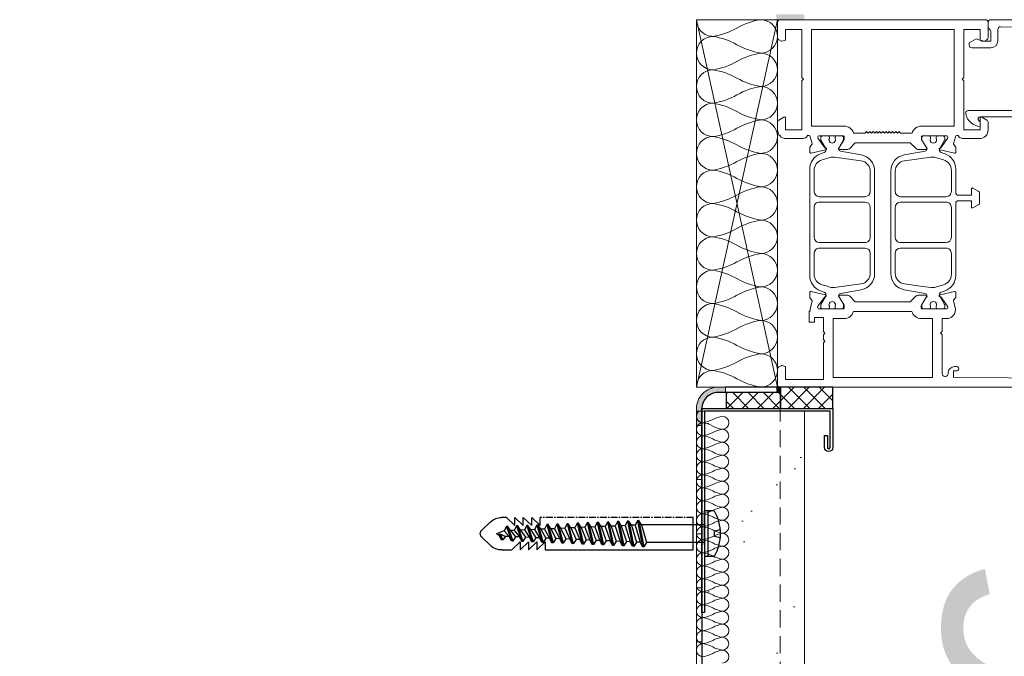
# Model space of a CAD drawing. Header units: millimetres. Extents: x 3652085 to 3778338, y -303702 to -273644.
# Tile 204 of 256: x 3691749 to 3691931, y -284944 to -284826. Entities that reach past the tile are written whole.
import ezdxf

# ---------------------------------------------------------------- set-up
doc = ezdxf.new("R2010")
doc.units = ezdxf.units.MM
doc.header["$PDMODE"] = 34
for name, pattern in [('CENTER', [2, 1.25, -0.25, 0.25, -0.25]), ('DASHED', [0.75, 0.5, -0.25]), ('HIDDEN2', [4.7625, 3.175, -1.5875])]:
    doc.linetypes.add(name, pattern=pattern)
for name, color, linetype in [('!!!! BALCONY', 7, 'Continuous'), ('1', 7, 'Continuous'), ('ATTACHMT', 7, 'Continuous'), ('FIXINGS', 7, 'Continuous')]:
    doc.layers.add(name, color=color, linetype=linetype)
for name, color, linetype, lineweight in [('021 Various', 7, 'Continuous', 5), ('A-Detl-Thin', 150, 'Continuous', 18), ('DIM-03    (HAUSART)', 111, 'Continuous', 5), ('G-Detl-Thin', 151, 'Continuous', 25)]:
    doc.layers.add(name, color=color, linetype=linetype, lineweight=lineweight)
doc.styles.add('1-20 Eng HA', font='arial.ttf', dxfattribs={"height": 40})
doc.dimstyles.new('1-20 Eng HA', dxfattribs={"dimtxt": 40, "dimasz": 16, "dimexe": 16, "dimexo": 5, "dimgap": 5, "dimtad": 1, "dimdec": 0, "dimlfac": -1, "dimzin": 0, "dimdsep": 46, "dimtxsty": '1-20 Eng HA', "dimblk": 'OBLIQUE', "dimcen": 0.09, "dimdle": 16, "dimclrd": 256, "dimclre": 256, "dimclrt": 256, "dimadec": 0, "dimazin": 0, "dimtfac": 1, "dimtdec": 0, "dimtofl": 0, "dimtmove": 0, "dimatfit": 3, "dimldrblk": 'OBLIQUE', "dimfxl": 1, "dimtolj": 1, "dimtzin": 0, "dimlwe": 0, "dimarcsym": 0})

# ---------------------------------------------------------------- blocks, each defined once
blk = doc.blocks.new('F_042')
at = {"lineweight": 0}
for points in [[(1518.85, -31.17), (1545.15, -31.17, -0.49432), (1545.65, -31.8, -0.326592), (1543, -34.15), (1543, -33.41, -0.242223), (1543.21, -33, 0.739503), (1543, -32.37), (1518.71, -32.37, 0.4137)], [(1517, -14.37), (1541, -14.37, -0.414227), (1541.5, -14.87), (1541.5, -15.66, -0.19885), (1541.36, -16.02), (1541.15, -16.22, 0.19885), (1541, -16.58), (1541, -18.37), (1542.7, -18.37), (1542.7, -18.28), (1543.7, -17.92), (1545, -18.67), (1545, -19.07, -0.414214), (1544.5, -19.57), (1541, -19.57, -0.414161), (1539.7, -18.27), (1539.7, -16.18, 0.416523), (1539.2, -15.68), (1519.47, -15.83, 0.410062)], [(1527.5, -80.72), (1547.9, -80.57), (1547.9, -79.37), (1547.3, -79.37, -1.00125), (1547.3, -78.57), (1547.7, -78.57, -0.414214), (1548.9, -79.77), (1548.9, -79.87, 0.414214), (1549.4, -80.37), (1549.5, -80.37, 0.414214), (1550, -79.87), (1550, -72.67), (1550.3, -72.37), (1550, -72.07), (1550, -69.67), (1549.15, -69.67, -0.414214), (1547.55, -68.07), (1547.55, -67.87), (1547.91, -66.45, 0.248868), (1547.88, -66.27), (1547.52, -65.83, -0.171386), (1547.48, -65.7), (1547.48, -64.87, -0.479656), (1547.72, -64.68), (1550.39, -65.27, -1.18732), (1550.27, -65.64), (1549, -67.4, 0.522696), (1549.15, -67.87), (1553.67, -67.87, 0.414214), (1553.87, -67.67), (1553.87, -67.32, 0.131688), (1553.84, -67.22), (1553, -65.77, -1), (1553, -65.37), (1554.5, -65.37, -0.198912), (1554.86, -65.51), (1555.91, -66.57), (1566.1, -66.57), (1567.19, -65.48, -0.17265), (1567.5, -65.37), (1569, -65.37, -1), (1569, -65.77), (1568.16, -67.22, 0.131688), (1568.14, -67.32), (1568.14, -67.67, 0.414214), (1568.34, -67.87), (1572.85, -67.87, 0.522696), (1573, -67.4), (1571.74, -65.64, -1.18732), (1571.62, -65.27), (1574.28, -64.68, -0.479656), (1574.53, -64.87), (1574.53, -65.7, -0.171386), (1574.48, -65.83), (1574.13, -66.27, 0.248868), (1574.09, -66.45), (1574.45, -67.87), (1574.45, -68.27, -0.414214), (1574.65, -68.47), (1574.65, -70.37), (1573.65, -70.37), (1573.65, -69.47), (1572, -69.47), (1572, -72.07), (1571.7, -72.37), (1572, -72.67), (1572, -73.57), (1571.7, -73.87), (1572, -74.17), (1572, -80.97), (1579, -80.97), (1579, -78.55), (1579.67, -78.38, -0.198674), (1579.83, -78.4), (1580.25, -78.64, -0.267999), (1580.5, -79.08), (1580.5, -81.87, -0.414214), (1580, -82.37), (1580, -82.37), (1517, -82.37, -0.414214)]]:
    blk.add_lwpolyline(points, format="xyb", dxfattribs=at)
for points in [[(1541.99, -14.37), (1579.99, -14.37, -0.198913), (1580.34, -14.51, -0.198913), (1580.49, -14.87), (1580.49, -17.65, -0.267858), (1580.24, -18.08), (1579.81, -18.33, -0.198991), (1579.66, -18.35), (1578.99, -18.17), (1578.99, -16.17), (1575.99, -16.17), (1575.99, -25.07), (1575.69, -25.37), (1575.99, -25.67), (1575.99, -34.77), (1578.99, -34.77), (1578.99, -32.57, -0.57735), (1579.29, -32.4), (1580.24, -32.94, -0.267946), (1580.49, -33.38), (1580.49, -34.76, -0.413824), (1578.89, -36.36), (1575.99, -36.37, -0.146116), (1575.12, -36.11, -0.186234), (1575.03, -35.99, 0.879905), (1574.44, -36.07), (1574.08, -37.28, 0.248868), (1574.12, -37.47), (1574.47, -37.91, -0.171386), (1574.52, -38.03), (1574.52, -38.86, -0.479656), (1574.27, -39.06), (1571.61, -38.47, -1.18732), (1571.73, -38.09), (1572.99, -36.34, 0.522696), (1572.84, -35.87), (1568.33, -35.87, 0.414214), (1568.13, -36.07), (1568.13, -36.41, 0.131688), (1568.15, -36.51), (1568.99, -37.97, -1), (1568.99, -38.37), (1567.49, -38.37, -0.17265), (1567.18, -38.26), (1566.09, -37.17), (1555.9, -37.17), (1554.84, -38.22, -0.198986), (1554.49, -38.37), (1552.99, -38.37, -1), (1552.99, -37.97), (1553.83, -36.51, 0.131688), (1553.86, -36.41), (1553.86, -36.07, 0.414214), (1553.66, -35.87), (1549.14, -35.87, 0.541749), (1549, -36.35), (1550.25, -38.09, -1.18732), (1550.37, -38.47), (1547.71, -39.06, -0.479656), (1547.47, -38.86), (1547.47, -38.03, -0.171386), (1547.51, -37.91), (1547.86, -37.47, 0.248868), (1547.9, -37.28), (1547.54, -36.07, 0.879905), (1546.95, -35.99, -0.186234), (1546.87, -36.11, -0.146116), (1545.99, -36.37), (1543.09, -36.37, -0.414214), (1541.49, -34.77), (1541.49, -33.38, -0.267946), (1541.74, -32.94), (1542.69, -32.4, -0.57735), (1542.99, -32.57), (1542.99, -34.77), (1545.99, -34.77), (1545.99, -25.67), (1546.29, -25.37), (1545.99, -25.07), (1545.99, -16.17), (1542.99, -16.17), (1542.99, -18.17), (1542.32, -18.35, -0.198991), (1542.17, -18.33), (1541.74, -18.08, -0.267858), (1541.49, -17.65), (1541.49, -14.87, -0.414214), (1541.99, -14.37)], [(1560.99, -16.17), (1547.79, -16.17), (1547.79, -34.07), (1553.86, -34.07, -0.332383), (1555.59, -35.37), (1557.69, -35.37), (1557.99, -35.07), (1558.29, -35.37), (1558.59, -35.07), (1558.89, -35.37), (1559.19, -35.07), (1559.49, -35.37), (1559.79, -35.07), (1560.09, -35.37), (1560.39, -35.07), (1560.69, -35.37), (1560.99, -35.07), (1561.29, -35.37), (1561.59, -35.07), (1561.89, -35.37), (1562.19, -35.07), (1562.49, -35.37), (1562.79, -35.07), (1563.09, -35.37), (1563.39, -35.07), (1563.69, -35.37), (1563.99, -35.07), (1564.29, -35.37), (1566.4, -35.37, -0.332386), (1568.13, -34.07), (1574.19, -34.07), (1574.19, -16.17), (1560.99, -16.17)], [(1557.03, -64.34), (1553.17, -65.03, 0.363431), (1552.84, -65.42), (1552.84, -65.47, 0.127337), (1552.87, -65.56), (1553.74, -67.08, -0.131641), (1553.77, -67.18), (1553.77, -67.57, -0.414214), (1553.47, -67.87), (1552.61, -67.87), (1552.34, -67.82, -0.363979), (1552.17, -67.62), (1552.17, -67.41, 1.696128), (1551.12, -67.41), (1551.12, -67.62, -0.363799), (1550.95, -67.82), (1550.69, -67.87), (1549.82, -67.87, -0.414214), (1549.52, -67.57), (1549.52, -67.18, -0.131644), (1549.55, -67.08), (1550.45, -65.53, 0.466299), (1550.18, -64.81), (1549.48, -64.55, -0.153856), (1548.05, -63.45, -0.153856), (1547.5, -61.73), (1547.5, -48.36, 0.414117), (1547, -47.86), (1544.6, -47.86), (1544.6, -49.01, -0.577331), (1544.3, -49.19), (1543.2, -48.55, -0.267965), (1543.1, -48.38), (1543.1, -46.34, -0.267965), (1543.2, -46.17), (1544.3, -45.53, -0.577331), (1544.6, -45.71), (1544.6, -46.86), (1547, -46.86, 0.414345), (1547.5, -46.36), (1547.5, -42.01, -0.315172), (1549.48, -39.19), (1550.18, -38.93, 0.466299), (1550.45, -38.21), (1549.55, -36.65, -0.131644), (1549.52, -36.55), (1549.52, -36.17, -0.414214), (1549.82, -35.87), (1550.69, -35.87), (1550.95, -35.92, -0.363799), (1551.12, -36.11), (1551.12, -36.33, 1.696128), (1552.17, -36.33), (1552.17, -36.11, -0.363979), (1552.34, -35.92), (1552.61, -35.87), (1553.47, -35.87, -0.414214), (1553.77, -36.17), (1553.77, -36.55, -0.131641), (1553.74, -36.65), (1552.87, -38.17, 0.127337), (1552.84, -38.27), (1552.84, -38.31, 0.363431), (1553.17, -38.71), (1557.03, -39.4, -0.363431), (1559.5, -42.35), (1559.5, -61.39, -0.363431), (1557.03, -64.34)], [(1574.51, -61.73, -0.153856), (1573.97, -63.45, -0.153856), (1572.53, -64.55), (1571.83, -64.81, 0.466299), (1571.57, -65.53), (1572.46, -67.08, -0.131644), (1572.49, -67.18), (1572.49, -67.57, -0.414214), (1572.19, -67.87), (1571.33, -67.87), (1571.06, -67.82, -0.363799), (1570.89, -67.62), (1570.89, -67.41, 1.696128), (1569.84, -67.41), (1569.84, -67.62, -0.363979), (1569.68, -67.82), (1569.41, -67.87), (1568.54, -67.87, -0.414214), (1568.24, -67.57), (1568.24, -67.18, -0.131641), (1568.27, -67.08), (1569.14, -65.56, 0.127337), (1569.17, -65.47), (1569.17, -65.42, 0.363431), (1568.84, -65.03), (1564.98, -64.34, -0.363431), (1562.51, -61.39), (1562.51, -42.35, -0.363431), (1564.98, -39.4), (1568.84, -38.71, 0.363431), (1569.17, -38.31), (1569.17, -38.27, 0.127337), (1569.14, -38.17), (1568.27, -36.65, -0.131641), (1568.24, -36.55), (1568.24, -36.17, -0.414214), (1568.54, -35.87), (1569.41, -35.87), (1569.68, -35.92, -0.363979), (1569.84, -36.11), (1569.84, -36.33, 1.696128), (1570.89, -36.33), (1570.89, -36.11, -0.363799), (1571.06, -35.92), (1571.33, -35.87), (1572.19, -35.87, -0.414214), (1572.49, -36.17), (1572.49, -36.55, -0.131644), (1572.46, -36.65), (1571.57, -38.21, 0.466299), (1571.83, -38.93), (1572.53, -39.19, -0.315172), (1574.51, -42.01), (1574.51, -61.73)], [(1558.7, -44.29), (1558.7, -42.46, 0.375764), (1556.97, -40.47), (1552.08, -39.82, 0.107262), (1551.23, -39.89), (1549.77, -40.33, 0.338057), (1548.3, -42.26), (1548.3, -46.12, 0.414362), (1549.3, -47.12), (1557.7, -47.12, 0.414082), (1558.7, -46.12), (1558.7, -44.29)], [(1563.31, -44.29), (1563.31, -46.12, 0.414082), (1564.31, -47.12), (1572.71, -47.12, 0.414362), (1573.71, -46.12), (1573.71, -42.26, 0.338057), (1572.24, -40.33), (1570.78, -39.89, 0.107262), (1569.94, -39.82), (1565.04, -40.47, 0.375764), (1563.31, -42.46), (1563.31, -44.29)], [(1548.3, -51.87), (1548.3, -54.62, 0.414065), (1549.3, -55.62), (1557.7, -55.62, 0.414345), (1558.7, -54.61), (1558.7, -49.11, 0.414082), (1557.7, -48.12), (1549.3, -48.12, 0.41423), (1548.3, -49.12), (1548.3, -51.87)], [(1573.71, -51.87), (1573.72, -49.12, 0.41423), (1572.72, -48.12), (1564.31, -48.12, 0.414082), (1563.31, -49.11), (1563.31, -54.61, 0.414345), (1564.31, -55.62), (1572.71, -55.62, 0.414065), (1573.71, -54.62), (1573.71, -51.87)], [(1554.52, -63.59), (1556.97, -63.26, 0.375764), (1558.7, -61.28), (1558.7, -57.61, 0.414082), (1557.7, -56.62), (1549.3, -56.62, 0.414362), (1548.3, -57.62), (1548.3, -61.48, 0.338057), (1549.77, -63.41), (1551.23, -63.85, 0.107262), (1552.08, -63.92), (1554.52, -63.59)], [(1571.51, -63.63), (1572.24, -63.41, 0.338057), (1573.71, -61.48), (1573.71, -57.62, 0.414362), (1572.71, -56.62), (1564.31, -56.62, 0.414082), (1563.31, -57.61), (1563.31, -61.28, 0.375764), (1565.04, -63.26), (1569.94, -63.92, 0.107262), (1570.78, -63.85), (1571.51, -63.63)], [(1561, -80.57), (1570.2, -80.57), (1570.2, -69.67), (1568.14, -69.67, -0.333976), (1566.41, -68.37), (1555.6, -68.37, -0.333976), (1553.87, -69.67), (1551.8, -69.67), (1551.8, -80.57), (1561, -80.57)]]:
    blk.add_lwpolyline(points, format="xyb", close=True, dxfattribs=at)
blk = doc.blocks.new('_Oblique')
at = {"color": 0, "linetype": 'ByBlock', "lineweight": -2}
blk.add_line((-0.5, -0.5), (0.5, 0.5), dxfattribs=at)
blk = doc.blocks.new('*D478')
at = {"layer": 'Defpoints', "color": 0, "lineweight": 0, "transparency": 16777216}
for p in [(3691889.91, -284891.91), (3692569.93, -284893.71), (3692569.93, -285093.71)]:
    blk.add_point(p, dxfattribs=at)
at = {"layer": 'DIM-03    (HAUSART)', "linetype": 'HIDDEN2', "lineweight": 0, "transparency": 16777216}
for p, q in [((3691889.91, -284896.91), (3691889.91, -285109.71)), ((3692569.93, -284898.71), (3692569.93, -285109.71))]:
    blk.add_line(p, q, dxfattribs=at)
at = {"layer": 'DIM-03    (HAUSART)', "lineweight": -2, "transparency": 16777216}
blk.add_line((3691873.91, -285093.71), (3692585.93, -285093.71), dxfattribs=at)
at = {"layer": 'DIM-03    (HAUSART)', "lineweight": -2, "transparency": 16777216, "xscale": 16, "yscale": 16, "zscale": 16, "rotation": 180}
blk.add_blockref('_Oblique', (3691889.91, -285093.71), dxfattribs=at)
at = {"layer": 'DIM-03    (HAUSART)', "lineweight": -2, "transparency": 16777216, "xscale": 16, "yscale": 16, "zscale": 16}
blk.add_blockref('_Oblique', (3692569.93, -285093.71), dxfattribs=at)
at = {"layer": 'DIM-03    (HAUSART)', "lineweight": 0, "transparency": 16777216, "insert": (3692229.92, -285068.29), "char_height": 40, "attachment_point": 5, "style": '1-20 Eng HA'}
blk.add_mtext('\\A1;680', dxfattribs=at)
blk = doc.blocks.new('*D480')
at = {"layer": 'Defpoints', "color": 0, "lineweight": 0, "transparency": 16777216}
for p in [(3693504.42, -284891.81), (3691874.42, -284893.71), (3693504.42, -285152.93)]:
    blk.add_point(p, dxfattribs=at)
at = {"layer": 'DIM-03    (HAUSART)', "linetype": 'HIDDEN2', "lineweight": 0, "transparency": 16777216}
for p, q in [((3693504.42, -284896.81), (3693504.42, -285168.93)), ((3691874.42, -284898.71), (3691874.42, -285168.93))]:
    blk.add_line(p, q, dxfattribs=at)
at = {"layer": 'DIM-03    (HAUSART)', "lineweight": -2, "transparency": 16777216}
blk.add_line((3691858.42, -285152.93), (3693520.42, -285152.93), dxfattribs=at)
at = {"layer": 'DIM-03    (HAUSART)', "lineweight": -2, "transparency": 16777216, "xscale": 16, "yscale": 16, "zscale": 16, "rotation": 180}
blk.add_blockref('_Oblique', (3691874.42, -285152.93), dxfattribs=at)
at = {"layer": 'DIM-03    (HAUSART)', "lineweight": -2, "transparency": 16777216, "xscale": 16, "yscale": 16, "zscale": 16}
blk.add_blockref('_Oblique', (3693504.42, -285152.93), dxfattribs=at)
at = {"layer": 'DIM-03    (HAUSART)', "lineweight": 0, "transparency": 16777216, "insert": (3692689.42, -285127.49), "char_height": 40, "attachment_point": 5, "style": '1-20 Eng HA'}
blk.add_mtext('\\A1;1630', dxfattribs=at)
blk = doc.blocks.new('Dubel_1')
at = {"layer": 'FIXINGS', "color": 7}
for p, q in [((1.14, 4.24), (2.9, 4.24)), ((2.23, -4.24), (2.23, 4.24)), ((2.9, 2.04), (2.9, 4.24)), ((2.9, -2.04), (2.9, 2.04)), ((5, -3), (5, 3)), ((15.07, 2.42), (14.13, -2.42)), ((15.3, 2.41), (14.36, -2.41)), ((14.57, 1.63), (15.07, 2.42)), ((15.07, 2.42), (15.3, 2.41)), ((15.3, 2.41), (15.73, 1.58)), ((16.93, 2.34), (16, -2.34)), ((17.16, 2.33), (16.23, -2.33)), ((16.43, 1.55), (16.93, 2.34)), ((16.93, 2.34), (17.16, 2.33)), ((17.16, 2.33), (17.59, 1.5)), ((18.79, 2.26), (17.86, -2.26)), ((19.03, 2.25), (18.09, -2.25)), ((18.3, 1.47), (18.79, 2.26)), ((18.79, 2.26), (19.03, 2.25)), ((19.03, 2.25), (19.46, 1.42)), ((20.66, 2.17), (19.73, -2.17)), ((20.89, 2.16), (19.96, -2.16)), ((20.16, 1.39), (20.66, 2.17)), ((20.66, 2.17), (20.89, 2.16)), ((20.89, 2.16), (21.32, 1.34)), ((22.52, 2.09), (21.59, -2.09)), ((22.76, 2.08), (21.82, -2.08)), ((22.03, 1.31), (22.52, 2.09)), ((22.52, 2.09), (22.76, 2.08)), ((22.76, 2.08), (23.19, 1.26)), ((24.39, 2.01), (23.46, -2.01)), ((24.62, 2), (23.69, -2)), ((23.89, 1.23), (24.39, 2.01)), ((24.39, 2.01), (24.62, 2)), ((24.62, 2), (25.05, 1.18)), ((26.25, 1.93), (25.32, -1.93)), ((26.49, 1.92), (25.55, -1.92)), ((25.76, 1.15), (26.25, 1.93)), ((26.25, 1.93), (26.49, 1.92)), ((26.49, 1.92), (26.92, 1.1)), ((28.12, 1.85), (27.19, -1.85)), ((28.35, 1.84), (27.42, -1.84)), ((27.62, 1.06), (28.12, 1.85)), ((28.12, 1.85), (28.35, 1.84)), ((28.35, 1.84), (28.78, 1.01)), ((34.89, 3), (33.34, 1.51)), ((33.34, 1.51), (33.34, 3)), ((36.45, 3), (34.89, 1.51)), ((34.89, 1.51), (34.89, 3)), ((38, 3), (36.45, 1.51)), ((36.45, 1.51), (36.45, 3)), ((39.55, 3), (38, 1.51)), ((38, 1.51), (38, 3)), ((42.5, 2.2), (44.09, 0.73)), ((1.07, 0.5), (0.03, 0.75)), ((1.07, -0.5), (1.07, 0.5)), ((2.9, 1.63), (14.57, 1.63)), ((14.57, 1.63), (13.63, -1.63)), ((15.73, 1.58), (14.79, -1.58)), ((16.43, 1.55), (15.5, -1.55)), ((15.73, 1.58), (16.43, 1.55)), ((17.59, 1.5), (16.66, -1.5)), ((18.3, 1.47), (17.36, -1.47)), ((17.59, 1.5), (18.3, 1.47)), ((19.46, 1.42), (18.52, -1.42)), ((20.16, 1.39), (19.23, -1.39)), ((19.46, 1.42), (20.16, 1.39)), ((21.32, 1.34), (20.39, -1.34)), ((22.03, 1.31), (21.09, -1.31)), ((21.32, 1.34), (22.03, 1.31)), ((23.19, 1.26), (22.25, -1.26)), ((23.89, 1.23), (22.96, -1.23)), ((23.19, 1.26), (23.89, 1.23)), ((25.05, 1.18), (24.12, -1.18)), ((25.76, 1.15), (24.82, -1.15)), ((25.05, 1.18), (25.76, 1.15)), ((26.92, 1.1), (25.98, -1.1)), ((27.62, 1.06), (26.69, -1.06)), ((26.92, 1.1), (27.62, 1.06)), ((28.78, 1.01), (27.85, -1.01)), ((29.48, 0.98), (28.55, -0.98)), ((28.78, 1.01), (29.48, 0.98)), ((29.98, 1.77), (29.05, -1.77)), ((30.22, 1.76), (29.28, -1.76)), ((29.48, 0.98), (29.98, 1.77)), ((30.65, 0.93), (29.71, -0.93)), ((29.98, 1.77), (30.22, 1.76)), ((30.22, 1.76), (30.65, 0.93)), ((31.35, 0.9), (30.42, -0.9)), ((30.65, 0.93), (31.35, 0.9)), ((31.85, 1.69), (30.92, -1.69)), ((32.08, 1.68), (31.15, -1.68)), ((31.35, 0.9), (31.85, 1.69)), ((32.51, 0.85), (31.58, -0.85)), ((31.85, 1.69), (32.08, 1.68)), ((32.08, 1.68), (32.51, 0.85)), ((33.21, 0.82), (32.28, -0.82)), ((32.51, 0.85), (33.21, 0.82)), ((33.71, 1.6), (32.78, -1.6)), ((33.95, 1.59), (33.01, -1.59)), ((33.21, 0.82), (33.71, 1.6)), ((34.38, 0.77), (33.44, -0.77)), ((33.71, 1.6), (33.95, 1.59)), ((33.95, 1.59), (34.38, 0.77)), ((35.08, 0.74), (34.15, -0.74)), ((34.38, 0.77), (35.08, 0.74)), ((35.58, 1.52), (34.65, -1.52)), ((35.81, 1.51), (34.88, -1.51)), ((35.08, 0.74), (35.58, 1.52)), ((36.24, 0.69), (35.31, -0.69)), ((35.58, 1.52), (35.81, 1.51)), ((35.81, 1.51), (36.24, 0.69)), ((36.94, 0.66), (36.01, -0.66)), ((36.24, 0.69), (36.94, 0.66)), ((37.44, 1.44), (36.51, -1.44)), ((37.68, 1.43), (36.74, -1.43)), ((36.94, 0.66), (37.44, 1.44)), ((38.11, 0.61), (37.17, -0.61)), ((37.44, 1.44), (37.68, 1.43)), ((37.68, 1.43), (38.11, 0.61)), ((38.81, 0.58), (37.88, -0.58)), ((38.11, 0.61), (38.81, 0.58)), ((39.31, 1.36), (38.38, -1.36)), ((39.54, 1.35), (38.61, -1.35)), ((38.81, 0.58), (39.31, 1.36)), ((39.97, 0.53), (39.04, -0.53)), ((39.31, 1.36), (39.54, 1.35)), ((39.54, 1.35), (39.97, 0.53)), ((40.71, 0), (39.74, -0.49)), ((39.97, 0.53), (41.41, 0)), ((40.71, 0), (40.22, -1.12)), ((40.94, 0), (40.46, -1.11)), ((40.94, 0), (40.9, -0.36)), ((40.9, -0.36), (41.41, 0)), ((0.03, -0.75), (1.07, -0.5)), ((2.9, -1.63), (13.63, -1.63)), ((13.63, -1.63), (14.13, -2.42)), ((14.36, -2.41), (14.79, -1.58)), ((14.79, -1.58), (15.5, -1.55)), ((15.5, -1.55), (16, -2.34)), ((16.23, -2.33), (16.66, -1.5)), ((16.66, -1.5), (17.36, -1.47)), ((17.36, -1.47), (17.86, -2.26)), ((18.09, -2.25), (18.52, -1.42)), ((18.52, -1.42), (19.23, -1.39)), ((19.23, -1.39), (19.73, -2.17)), ((19.96, -2.16), (20.39, -1.34)), ((20.39, -1.34), (21.09, -1.31)), ((21.09, -1.31), (21.59, -2.09)), ((21.82, -2.08), (22.25, -1.26)), ((22.25, -1.26), (22.96, -1.23)), ((22.96, -1.23), (23.46, -2.01)), ((23.69, -2), (24.12, -1.18)), ((24.12, -1.18), (24.82, -1.15)), ((24.82, -1.15), (25.32, -1.93)), ((25.55, -1.92), (25.98, -1.1)), ((25.98, -1.1), (26.69, -1.06)), ((26.69, -1.06), (27.19, -1.85)), ((27.42, -1.84), (27.85, -1.01)), ((27.85, -1.01), (28.55, -0.98)), ((28.55, -0.98), (29.05, -1.77)), ((29.05, -1.77), (29.28, -1.76)), ((29.28, -1.76), (29.71, -0.93)), ((29.71, -0.93), (30.42, -0.9)), ((30.42, -0.9), (30.92, -1.69)), ((30.92, -1.69), (31.15, -1.68)), ((31.15, -1.68), (31.58, -0.85)), ((31.58, -0.85), (32.28, -0.82)), ((32.28, -0.82), (32.78, -1.6)), ((33.94, -3), (32.38, -1.51)), ((32.38, -1.51), (32.38, -3)), ((32.78, -1.6), (33.01, -1.59)), ((33.01, -1.59), (33.44, -0.77)), ((33.44, -0.77), (34.15, -0.74)), ((35.49, -3), (33.94, -1.51)), ((33.94, -1.51), (33.94, -3)), ((34.15, -0.74), (34.65, -1.52)), ((34.65, -1.52), (34.88, -1.51)), ((34.88, -1.51), (35.31, -0.69)), ((35.31, -0.69), (36.01, -0.66)), ((37.04, -3), (35.49, -1.51)), ((35.49, -1.51), (35.49, -3)), ((36.01, -0.66), (36.51, -1.44)), ((36.51, -1.44), (36.74, -1.43)), ((36.74, -1.43), (37.17, -0.61)), ((38.59, -3), (37.04, -1.51)), ((37.04, -1.51), (37.04, -3)), ((37.17, -0.61), (37.88, -0.58)), ((37.88, -0.58), (38.38, -1.36)), ((38.38, -1.36), (38.61, -1.35)), ((38.61, -1.35), (39.04, -0.53)), ((39.04, -0.53), (39.74, -0.49)), ((39.74, -0.49), (40.22, -1.12)), ((40.22, -1.12), (40.46, -1.11)), ((40.46, -1.11), (40.9, -0.36)), ((42.5, -2.2), (44.09, -0.73)), ((2.9, -2.04), (2.9, -4.24)), ((32.38, -3), (5, -3)), ((14.13, -2.42), (14.36, -2.41)), ((16, -2.34), (16.23, -2.33)), ((17.86, -2.26), (18.09, -2.25)), ((19.73, -2.17), (19.96, -2.16)), ((21.59, -2.09), (21.82, -2.08)), ((23.46, -2.01), (23.69, -2)), ((25.32, -1.93), (25.55, -1.92)), ((27.19, -1.85), (27.42, -1.84)), ((40.37, -3), (38.59, -3)), ((1.14, -4.24), (2.9, -4.24))]:
    blk.add_line(p, q, dxfattribs=at)
at = {"layer": 'FIXINGS', "color": 7, "linetype": 'CENTER'}
for p, q in [((5, 3), (33.34, 3)), ((39.55, 3), (40.46, 3))]:
    blk.add_line(p, q, dxfattribs=at)
at = {"layer": 'FIXINGS', "color": 7}
for centre, radius, start, end in [((8.46, 0), 8.46, 149.9384, 210.0616), ((40.46, 0), 3, 47.3071, 89.9854), ((43.41, 0), 1, 312.6929, 47.3071), ((40.46, 0), 3, 268.1701, 314.2616)]:
    blk.add_arc(centre, radius, start, end, dxfattribs=at)
blk = doc.blocks.new('*D470')
at = {"layer": 'Defpoints', "color": 0, "lineweight": 0, "transparency": 16777216}
for p in [(3691935.41, -284897.64), (3691966, -284897.64), (3691899.43, -285043.19)]:
    blk.add_point(p, dxfattribs=at)
at = {"layer": 'DIM-03    (HAUSART)', "lineweight": -2, "transparency": 16777216}
blk.add_line((3691966, -285059.19), (3691966, -284881.64), dxfattribs=at)
at = {"layer": 'DIM-03    (HAUSART)', "linetype": 'HIDDEN2', "lineweight": 0, "transparency": 16777216}
for p, q in [((3691940.41, -284897.64), (3691982, -284897.64)), ((3691904.43, -285043.19), (3691982, -285043.19))]:
    blk.add_line(p, q, dxfattribs=at)
at = {"layer": 'DIM-03    (HAUSART)', "lineweight": -2, "transparency": 16777216, "xscale": 16, "yscale": 16, "zscale": 16}
for p, rotation in [((3691966, -284897.64), 90), ((3691966, -285043.19), 270)]:
    blk.add_blockref('_Oblique', p, dxfattribs=dict(at, rotation=rotation))
at = {"layer": 'DIM-03    (HAUSART)', "lineweight": 0, "transparency": 16777216, "insert": (3691940.57, -284970.42), "char_height": 40, "attachment_point": 5, "rotation": 90, "style": '1-20 Eng HA'}
blk.add_mtext('\\A1;146', dxfattribs=at)

msp = doc.modelspace()

# ---------------------------------------------------------------- hatches: boundary and pattern name
at = {"layer": '!!!! BALCONY', "linetype": 'Continuous', "lineweight": 13}
h = msp.add_hatch(dxfattribs=at)
h.set_pattern_fill('NET', color=252, scale=50, angle=360, style=0)
h.set_pattern_definition([(360, (3889578.23, -421040.01), (8e-14, 158.75), []), (90, (3889578.23, -421040.01), (-158.75, 9e-14), [])])
h.paths.add_polyline_path([(3693297.45, -284893.71), (3692677.9, -284893.71), (3692620.9, -284893.71), (3692042.92, -284893.71), (3692042.92, -284893.71), (3691952.89, -284893.71), (3691899.64, -284893.71), (3691899.64, -284899.19), (3691899.14, -284898.69), (3691899.14, -284907.38), (3691899.4, -284907.64), (3691900.72, -284908.96), (3691900.72, -284912.12), (3691901.51, -284912.12), (3691901.51, -284914.49), (3691900.72, -284915.29), (3691900.72, -284915.68), (3691900.72, -284916.87), (3691899.14, -284916.87), (3691898.35, -284917.66), (3691898.35, -284926.78), (3691897.56, -284928.91), (3691898.35, -284931.28), (3691898.35, -284936.82), (3691899.14, -284937.61), (3691899.14, -284947.88), (3691898.35, -284948.67), (3691898.35, -284951.04), (3691897.56, -284951.83), (3691897.56, -284955.79), (3691898.35, -284956.58), (3691898.35, -284959.74), (3691899.14, -284960.53), (3691899.14, -284969.22), (3691900.72, -284970.8), (3691900.72, -284973.96), (3691901.51, -284973.96), (3691901.51, -284976.34), (3691900.72, -284977.13), (3691900.72, -284978.71), (3691899.14, -284978.71), (3691898.35, -284979.5), (3691898.35, -284986.61), (3691899.14, -284987.4), (3691899.14, -284989.77), (3691899.93, -284990.56), (3691900.72, -284991.35), (3691900.72, -284992.93), (3691899.93, -284993.72), (3691899.14, -284994.51), (3691899.14, -284996.89), (3691898.35, -284997.68), (3691898.35, -285005.58), (3691899.14, -285005.58), (3691899.14, -285015.86), (3691898.35, -285016.65), (3691898.35, -285022.18), (3691897.56, -285022.18), (3691897.56, -285023.76), (3691898.35, -285025.34), (3691899.93, -285028.5), (3691899.93, -285032.45), (3691899.14, -285033.24), (3691899.14, -285034.82), (3691899.4, -285037.2), (3691899.4, -285038.14), (3691899.4, -285043.43), (3691897.34, -285044.46), (3691885.48, -285044.46), (3691884.69, -285043.67), (3691880.74, -285043.67), (3691879.52, -285042.88), (3691860.98, -285042.88), (3691859.4, -285042.09), (3691853.87, -285042.09), (3691853.08, -285041.3), (3691849.12, -285041.3), (3691847.54, -285042.88), (3691839.64, -285042.88), (3691838.85, -285042.09), (3691837.27, -285042.09), (3691832.31, -285042.09), (3691831.52, -285042.88), (3691822.82, -285042.88), (3691821.24, -285044.46), (3691818.08, -285044.46), (3691818.08, -285045.25), (3691815.71, -285045.25), (3691814.92, -285044.46), (3691813.34, -285044.46), (3691813.34, -285042.88), (3691812.55, -285042.09), (3691803.42, -285042.09), (3691801.29, -285041.3), (3691801.29, -285041.3), (3691798.92, -285042.09), (3691793.8, -285042.09), (3691793.01, -285042.88), (3691788.26, -285042.88), (3691786.68, -285044.46), (3691783.52, -285044.46), (3691783.71, -285042.84), (3691779.93, -285043.19), (3691777.99, -285044.46), (3691776.41, -285044.46), (3691776.41, -285043.67), (3691775.62, -285042.88), (3691774.04, -285042.88), (3691748.74, -285042.09), (3691748.74, -285042.88), (3691740.05, -285042.88), (3691739.26, -285042.09), (3691734.52, -285042.09), (3691733.73, -285041.3), (3691728.19, -285041.3), (3691727.4, -285040.51), (3691721.87, -285040.51), (3691721.08, -285041.3), (3691717.13, -285041.3), (3691716.34, -285042.09), (3691713.18, -285042.09), (3691712.39, -285042.88), (3691710.01, -285042.88), (3691710.01, -285043.67), (3691708.43, -285043.67), (3691707.64, -285044.46), (3691706.06, -285044.46), (3691704.1, -285043.53), (3691700.67, -285044.21), (3691696.72, -285044.6), (3691695.79, -285043.67), (3691695, -285043.67), (3691694.21, -285042.88), (3691693.12, -285042.88), (3691678.21, -285042.88), (3691678.21, -285043.67), (3691674.26, -285043.67), (3691673.47, -285044.46), (3691661.62, -285044.46), (3691658.45, -285042.88), (3691658.45, -285042.88), (3691653.13, -285042.88), (3691653.13, -285323.94), (3692042.92, -285323.94), (3692676.05, -285323.94), (3692702.87, -285412.31), (3692726.44, -285235.58), (3692749.79, -285323.94), (3693297.45, -285323.94), (3693796.18, -285323.94), (3693796.18, -285042.88), (3693793.23, -285042.88), (3693792.43, -285042.09), (3693787.31, -285042.09), (3693784.94, -285041.3), (3693784.94, -285041.3), (3693782.81, -285042.09), (3693773.68, -285042.09), (3693772.89, -285042.88), (3693772.89, -285044.46), (3693771.31, -285044.46), (3693770.52, -285045.25), (3693768.15, -285045.25), (3693764.59, -285044.07), (3693763.41, -285042.88), (3693754.71, -285042.88), (3693753.92, -285042.09), (3693748.96, -285042.09), (3693748.96, -285042.09), (3693747.38, -285042.09), (3693746.59, -285042.88), (3693739.48, -285042.88), (3693738.69, -285042.09), (3693737.9, -285042.09), (3693737.11, -285041.3), (3693733.16, -285041.3), (3693732.36, -285042.09), (3693726.83, -285042.09), (3693725.25, -285042.88), (3693719.55, -285042.88), (3693717.97, -285044.46), (3693705.32, -285044.46), (3693704.53, -285043.67), (3693700.58, -285043.67), (3693699.36, -285042.88), (3693684.59, -285042.88), (3693683.01, -285044.46), (3693680.64, -285044.46), (3693678.12, -285044.21), (3693674.69, -285043.53), (3693671.66, -285044.97), (3693670.36, -285043.67), (3693668.78, -285043.67), (3693666.41, -285042.88), (3693665.62, -285042.09), (3693662.46, -285042.09), (3693661.67, -285041.3), (3693657.72, -285041.3), (3693656.92, -285040.51), (3693651.39, -285040.51), (3693650.6, -285041.3), (3693645.07, -285041.3), (3693644.28, -285042.09), (3693639.54, -285042.09), (3693638.75, -285042.88), (3693630.05, -285042.88), (3693604.76, -285042.09), (3693604.76, -285042.88), (3693603.18, -285042.88), (3693602.39, -285043.67), (3693602.39, -285044.46), (3693600.81, -285044.46), (3693598.86, -285043.19), (3693595.09, -285042.84), (3693595.27, -285044.46), (3693592.9, -285044.46), (3693592.11, -285043.67), (3693591.32, -285043.67), (3693590.53, -285042.88), (3693585.79, -285042.88), (3693585, -285042.09), (3693579.87, -285042.09), (3693577.5, -285041.3), (3693577.5, -285041.3), (3693575.37, -285042.09), (3693566.25, -285042.09), (3693565.46, -285042.88), (3693565.46, -285044.46), (3693563.87, -285044.46), (3693563.08, -285045.25), (3693560.71, -285045.25), (3693557.16, -285044.07), (3693555.97, -285042.88), (3693547.28, -285042.88), (3693546.49, -285042.09), (3693541.53, -285042.09), (3693541.53, -285042.09), (3693539.95, -285042.09), (3693539.16, -285042.88), (3693532.04, -285042.88), (3693531.25, -285042.09), (3693530.46, -285042.09), (3693529.67, -285041.3), (3693525.72, -285041.3), (3693524.93, -285042.09), (3693519.4, -285042.09), (3693517.82, -285042.88), (3693498.06, -285042.88), (3693498.06, -285043.67), (3693494.1, -285043.67), (3693493.31, -285044.46), (3693481.46, -285044.46), (3693479.39, -285043.43), (3693479.39, -285038.14), (3693479.39, -285037.2), (3693479.66, -285034.82), (3693479.66, -285033.24), (3693478.87, -285032.45), (3693478.87, -285029.29), (3693479.66, -285028.5), (3693479.66, -285026.92), (3693480.45, -285025.34), (3693481.24, -285023.76), (3693481.24, -285021.39), (3693480.45, -285020.6), (3693480.45, -285016.65), (3693479.66, -285015.86), (3693479.66, -285005.58), (3693480.45, -284997.68), (3693479.66, -284996.89), (3693479.66, -284994.51), (3693478.08, -284992.93), (3693478.08, -284992.93), (3693478.08, -284991.35), (3693478.87, -284990.56), (3693479.66, -284989.77), (3693479.66, -284987.4), (3693480.45, -284986.61), (3693480.45, -284979.5), (3693479.66, -284978.71), (3693478.08, -284978.71), (3693478.08, -284977.13), (3693477.29, -284976.34), (3693477.29, -284973.96), (3693478.47, -284970.41), (3693479.66, -284969.22), (3693479.66, -284960.53), (3693480.45, -284959.74), (3693480.45, -284956.58), (3693481.24, -284955.79), (3693481.24, -284951.83), (3693480.45, -284951.04), (3693480.45, -284948.67), (3693479.66, -284947.88), (3693479.66, -284937.61), (3693480.45, -284936.82), (3693480.45, -284931.28), (3693481.24, -284928.91), (3693480.45, -284926.78), (3693480.45, -284917.66), (3693479.66, -284916.87), (3693478.08, -284916.87), (3693478.08, -284915.29), (3693477.29, -284914.49), (3693477.29, -284912.12), (3693478.47, -284908.57), (3693479.66, -284907.38), (3693479.66, -284898.14), (3693484.39, -284898.14), (3693503.36, -284898.14, 0.611314), (3693499.01, -284895.05), (3693499.01, -284894.71), (3693484.39, -284894.71), (3693425.4, -284893.7), (3693425.4, -284889.41), (3693420.9, -284889.41, 1.953011), (3693419.89, -284891.08, -0.693666), (3693418.9, -284893.71), (3693361.9, -284893.71), (3693297.45, -284893.71)])
at = {"layer": '021 Various'}
h = msp.add_hatch(dxfattribs=at)
h.set_pattern_fill('SITEWORK_SAND', color=256, scale=10, angle=-90, style=0, pattern_type=2)
h.set_pattern_definition([(307.5, (4415759.502, -173902.022), (19.2682377, 0.62993358), [0, -15.2, 0, -17, 0, -16.25]), (277.5, (4415759.502, -173902.022), (28.22146065, -17.6977671), [0, -8.2, 0, -13.7, 0, -5.25]), (237.5, (4415759.502, -173889.722), (0.05659053, -31.1414186), [0, -5, 0, -18, 0, -23.5]), (227.5, (4415759.502, -173889.722), (8.7767556, -30.061266), [0, -2.5, 0, -11.8, 0, -13.5])])
h.paths.add_polyline_path([(3691894.43, -284898.14), (3691884.43, -284898.14), (3691875.93, -284898.14), (3691875.93, -284916.6), (3691877.69, -284916.6, -0.268526), (3691877.69, -284925.07), (3691875.93, -284925.07), (3691875.93, -284935.39), (3691875.43, -284935.39), (3691875.43, -284954.95), (3691875.44, -284954.96), (3691875.44, -284955), (3691875.44, -284955.06), (3691875.44, -284955.1), (3691875.45, -284955.13), (3691875.45, -284955.16), (3691875.45, -284955.19), (3691875.45, -284955.23), (3691875.45, -284955.26), (3691875.45, -284955.29), (3691875.46, -284955.32), (3691875.46, -284955.36), (3691875.46, -284955.39), (3691875.46, -284955.42), (3691875.46, -284955.45), (3691875.47, -284955.48), (3691875.47, -284955.51), (3691875.47, -284955.54), (3691875.47, -284955.57), (3691875.48, -284955.61), (3691875.48, -284955.64), (3691875.48, -284955.67), (3691875.48, -284955.7), (3691875.49, -284955.73), (3691875.49, -284955.75), (3691875.49, -284955.78), (3691875.49, -284955.81), (3691875.5, -284955.84), (3691875.5, -284955.87), (3691875.5, -284955.9), (3691875.51, -284955.93), (3691875.51, -284955.95), (3691875.51, -284955.98), (3691875.52, -284956.01), (3691875.52, -284956.04), (3691875.53, -284956.06), (3691875.53, -284956.09), (3691875.53, -284956.12), (3691875.54, -284956.14), (3691875.54, -284956.17), (3691875.55, -284956.19), (3691875.55, -284956.22), (3691875.56, -284956.24), (3691875.56, -284956.27), (3691875.57, -284956.29), (3691875.57, -284956.32), (3691875.58, -284956.34), (3691875.58, -284956.36), (3691875.59, -284956.39), (3691875.59, -284956.41), (3691875.6, -284956.43), (3691875.6, -284956.46), (3691875.61, -284956.48), (3691875.61, -284956.5), (3691875.62, -284956.52), (3691875.63, -284956.54), (3691875.63, -284956.56), (3691875.64, -284956.58), (3691875.65, -284956.6), (3691875.65, -284956.62), (3691875.66, -284956.64), (3691875.66, -284956.66), (3691875.67, -284956.68), (3691875.68, -284956.7), (3691875.69, -284956.71), (3691875.69, -284956.73), (3691875.7, -284956.75), (3691875.71, -284956.77), (3691875.71, -284956.78), (3691875.72, -284956.8), (3691875.73, -284956.81), (3691875.74, -284956.83), (3691875.75, -284956.85), (3691875.75, -284956.86), (3691875.76, -284956.88), (3691875.77, -284956.89), (3691875.78, -284956.9), (3691875.79, -284956.92), (3691875.79, -284956.93), (3691875.8, -284956.94), (3691875.81, -284956.96), (3691875.82, -284956.97), (3691875.83, -284956.98), (3691875.84, -284957), (3691875.84, -284957.01), (3691875.85, -284957.02), (3691875.86, -284957.03), (3691875.87, -284957.04), (3691875.88, -284957.05), (3691875.89, -284957.06), (3691875.9, -284957.08), (3691875.91, -284957.09), (3691875.92, -284957.1), (3691875.93, -284957.11), (3691875.94, -284957.12), (3691875.95, -284957.13), (3691875.97, -284957.14), (3691875.98, -284957.16), (3691876, -284957.17), (3691876.01, -284957.19), (3691876.03, -284957.2), (3691876.05, -284957.22), (3691876.07, -284957.23), (3691876.09, -284957.25), (3691876.17, -284957.32), (3691876.25, -284957.38), (3691876.33, -284957.46), (3691876.43, -284957.55), (3691876.53, -284957.65), (3691876.63, -284957.76), (3691876.73, -284957.9), (3691876.81, -284958.02), (3691876.87, -284958.12), (3691876.92, -284958.24), (3691876.97, -284958.36), (3691877.02, -284958.48), (3691877.05, -284958.61), (3691877.07, -284958.73), (3691877.09, -284958.86), (3691877.1, -284958.99), (3691877.1, -284959.09), (3691877.11, -284959.09), (3691877.1, -284959.25), (3691877.08, -284959.39), (3691877.06, -284959.52), (3691877.02, -284959.66), (3691876.97, -284959.81), (3691876.9, -284959.95), (3691876.81, -284960.09), (3691876.7, -284960.23), (3691876.58, -284960.36), (3691876.44, -284960.46), (3691876.31, -284960.55), (3691876.17, -284960.62), (3691876.03, -284960.67), (3691875.9, -284960.72), (3691875.76, -284960.75), (3691875.63, -284960.76), (3691875.5, -284960.78), (3691875.38, -284960.78), (3691875.25, -284960.78), (3691875.13, -284960.77), (3691874.98, -284960.75), (3691874.81, -284960.71), (3691874.66, -284960.67), (3691874.55, -284960.63), (3691874.43, -284960.58), (3691874.43, -284967.27), (3691874.43, -285018.14), (3691653.15, -285018.14), (3691653.15, -285038.14), (3691894.43, -285038.14)])
at = {"layer": 'ATTACHMT', "linetype": 'Continuous', "lineweight": -3}
for points in [[(3691889.24, -284825.71), (3691889.24, -284824.71), (3691894.42, -284824.71), (3691894.42, -284825.71)], [(3691889.24, -284893.71), (3691889.24, -284894.71), (3691890, -284894.71), (3691890, -284893.71)]]:
    msp.add_hatch(color=7, dxfattribs=at).paths.add_polyline_path(points)
h = msp.add_hatch(color=7, dxfattribs=at)
edge = h.paths.add_edge_path()
edge.add_line((3691879.8, -284893.71), (3691879.8, -284894.71))
edge.add_line((3691879.8, -284894.71), (3691878.42, -284894.71))
edge.add_arc((3691878.42, -284897.71), 3, 450, 540)
edge.add_line((3691875.42, -284897.71), (3691875.42, -284900.83))
edge.add_line((3691875.42, -284900.83), (3691874.42, -284900.83))
edge.add_line((3691874.42, -284900.83), (3691874.42, -284897.71))
edge.add_arc((3691878.42, -284897.71), 4, 450, 540, ccw=False)
edge.add_line((3691878.42, -284893.71), (3691879.8, -284893.71))
h = msp.add_hatch(dxfattribs=at)
h.set_pattern_fill('_USER', color=3, scale=2, angle=-135, style=0, double=1, pattern_type=0)
h.set_pattern_definition([(225, (3690824.2483, -283775.5763), (1.4142136, -1.4142136), []), (315, (3690824.2483, -283775.5763), (1.4142136, 1.4142136), [])])
h.paths.add_polyline_path([(3691879.92, -284894.71), (3691879.92, -284897.64), (3691890, -284897.64), (3691899.66, -284897.64), (3691899.66, -284893.71), (3691890, -284893.71), (3691890, -284894.71)])

# ---------------------------------------------------------------- linework, layer by layer
at = {"lineweight": 0, "elevation": -180000}
msp.add_lwpolyline([(3691879.8, -284893.71), (3691879.8, -284894.71), (3691878.42, -284894.71, 0.414214), (3691875.42, -284897.71), (3691875.42, -284900.83), (3691874.42, -284900.83), (3691874.42, -284897.71, -0.414214), (3691878.42, -284893.71), (3691879.8, -284893.71)], format="xyb", close=True, dxfattribs=at)
for points in [[(3691875.42, -284920.83), (3691874.42, -284920.83), (3691874.42, -284910.83), (3691875.42, -284910.83), (3691875.42, -284920.83)], [(3691875.42, -284940.83), (3691874.42, -284940.83), (3691874.42, -284930.83), (3691875.42, -284930.83), (3691875.42, -284940.83)]]:
    msp.add_lwpolyline(points, close=True, dxfattribs=at)
at = {"layer": '021 Various', "elevation": -180000}
msp.add_lwpolyline([(3691894.43, -285038.14), (3691894.43, -284898.14), (3691874.43, -284898.14), (3691874.43, -285018.14), (3691653.15, -285018.14), (3691653.15, -285038.14), (3691894.43, -285038.14)], close=True, dxfattribs=at)
at = {"layer": '1', "linetype": 'Continuous', "lineweight": 0, "elevation": -180000}
msp.add_lwpolyline([(3691874.42, -284825.71), (3691892.74, -284825.71)], dxfattribs=at)
at = {"layer": 'A-Detl-Thin', "color": 3, "lineweight": 0, "elevation": -180000}
msp.add_lwpolyline([(3691874.42, -284825.71, 0.414214), (3691877.51, -284828.8, 0.088209), (3691881.92, -284827.25, -0.088209), (3691886.33, -284825.71, -1), (3691886.33, -284831.89, -0.088209), (3691881.92, -284830.35, 0.088209), (3691877.51, -284828.8, 1), (3691877.51, -284834.98, 0.088209), (3691881.92, -284833.44, -0.088209), (3691886.33, -284831.89, -1), (3691886.33, -284838.07, -0.088209), (3691881.92, -284836.53, 0.088209), (3691877.51, -284834.98, 1), (3691877.51, -284841.16, 0.088209), (3691881.92, -284839.62, -0.088209), (3691886.33, -284838.07, -1), (3691886.33, -284844.25, -0.088209), (3691881.92, -284842.71, 0.088209), (3691877.51, -284841.16, 1), (3691877.51, -284847.35, 0.088209), (3691881.92, -284845.8, -0.088209), (3691886.33, -284844.25, -1), (3691886.33, -284850.44, -0.088209), (3691881.92, -284848.89, 0.088209), (3691877.51, -284847.35, 1), (3691877.51, -284853.53, 0.088209), (3691881.92, -284851.98, -0.088209), (3691886.33, -284850.44, -1), (3691886.33, -284856.62, -0.088209), (3691881.92, -284855.07, 0.088209), (3691877.51, -284853.53, 1), (3691877.51, -284859.71, 0.088209), (3691881.92, -284858.16, -0.088209), (3691886.33, -284856.62, -1), (3691886.33, -284862.8, -0.088209), (3691881.92, -284861.25, 0.088209), (3691877.51, -284859.71, 1), (3691877.51, -284865.89, 0.088209), (3691881.92, -284864.35, -0.088209), (3691886.33, -284862.8, -1), (3691886.33, -284868.98, -0.088209), (3691881.92, -284867.44, 0.088209), (3691877.51, -284865.89, 1), (3691877.51, -284872.07, 0.088209), (3691881.92, -284870.53, -0.088209), (3691886.33, -284868.98, -1), (3691886.33, -284875.16, -0.088209), (3691881.92, -284873.62, 0.088209), (3691877.51, -284872.07, 1), (3691877.51, -284878.25, 0.088209), (3691881.92, -284876.71, -0.088209), (3691886.33, -284875.16, -1), (3691886.33, -284881.35, -0.088209), (3691881.92, -284879.8, 0.088209), (3691877.51, -284878.25, 1), (3691877.51, -284884.44, 0.088209), (3691881.92, -284882.89, -0.088209), (3691886.33, -284881.35, -1), (3691886.33, -284887.53, -0.088209), (3691881.92, -284885.98, 0.088209), (3691877.51, -284884.44, 1), (3691877.51, -284890.62, 0.088209), (3691881.92, -284889.07, -0.088209), (3691886.33, -284887.53, -1), (3691886.33, -284893.71, -0.088209), (3691881.92, -284892.16, 0.088209), (3691877.51, -284890.62, 0.414214), (3691874.42, -284893.71)], format="xyb", dxfattribs=at)
at = {"layer": 'A-Detl-Thin', "color": 0, "lineweight": 0, "elevation": -180000}
msp.add_lwpolyline([(3691879.22, -284944.79, 1), (3691879.22, -284942.38, 0.084595), (3691877.43, -284942.99, -0.084595), (3691875.63, -284943.59, -1), (3691875.63, -284941.18, -0.084595), (3691877.43, -284941.78, 0.084595), (3691879.22, -284942.38, 1), (3691879.22, -284939.98, 0.084595), (3691877.43, -284940.58, -0.084595), (3691875.63, -284941.18, -1), (3691875.63, -284938.78, -0.084595), (3691877.43, -284939.38, 0.084595), (3691879.22, -284939.98, 1), (3691879.22, -284937.57, 0.084595), (3691877.43, -284938.18, -0.084595), (3691875.63, -284938.78, -1), (3691875.63, -284936.37, -0.084595), (3691877.43, -284936.97, 0.084595), (3691879.22, -284937.57, 1), (3691879.22, -284935.17, 0.084595), (3691877.43, -284935.77, -0.084595), (3691875.63, -284936.37, -1), (3691875.63, -284933.97, -0.084595), (3691877.43, -284934.57, 0.084595), (3691879.22, -284935.17, 1), (3691879.22, -284932.76, 0.084595), (3691877.43, -284933.37, -0.084595), (3691875.63, -284933.97, -1), (3691875.63, -284931.56, -0.084595), (3691877.43, -284932.16, 0.084595), (3691879.22, -284932.76, 1), (3691879.22, -284930.36, 0.084595), (3691877.43, -284930.96, -0.084595), (3691875.63, -284931.56, -1), (3691875.63, -284929.16, -0.084595), (3691877.43, -284929.76, 0.084595), (3691879.22, -284930.36, 1), (3691879.22, -284927.95, 0.084595), (3691877.43, -284928.55, -0.084595), (3691875.63, -284929.16, -1), (3691875.63, -284926.75, -0.084595), (3691877.43, -284927.35, 0.084595), (3691879.22, -284927.95, 1), (3691879.22, -284925.55, 0.084595), (3691877.43, -284926.15, -0.084595), (3691875.63, -284926.75, -1), (3691875.63, -284924.35, -0.084595), (3691877.43, -284924.95, 0.084595), (3691879.22, -284925.55, 1), (3691879.22, -284923.14, 0.084595), (3691877.43, -284923.74, -0.084595), (3691875.63, -284924.35, -1), (3691875.63, -284921.94, -0.084595), (3691877.43, -284922.54, 0.084595), (3691879.22, -284923.14, 1), (3691879.22, -284920.74, 0.084595), (3691877.43, -284921.34, -0.084595), (3691875.63, -284921.94, -1), (3691875.63, -284919.54, -0.084595), (3691877.43, -284920.14, 0.084595), (3691879.22, -284920.74, 1), (3691879.22, -284918.33, 0.084595), (3691877.43, -284918.93, -0.084595), (3691875.63, -284919.54, -1), (3691875.63, -284917.13, -0.084595), (3691877.43, -284917.73, 0.084595), (3691879.22, -284918.33, 1), (3691879.22, -284915.93, 0.084595), (3691877.43, -284916.53, -0.084595), (3691875.63, -284917.13, -1), (3691875.63, -284914.73, -0.084595), (3691877.43, -284915.33, 0.084595), (3691879.22, -284915.93, 1), (3691879.22, -284913.52, 0.084595), (3691877.43, -284914.12, -0.084595), (3691875.63, -284914.73, -1), (3691875.63, -284912.32, -0.084595), (3691877.43, -284912.92, 0.084595), (3691879.22, -284913.52, 1), (3691879.22, -284911.12, 0.084595), (3691877.43, -284911.72, -0.084595), (3691875.63, -284912.32, -1), (3691875.63, -284909.92, -0.084595), (3691877.43, -284910.52, 0.084595), (3691879.22, -284911.12, 1), (3691879.22, -284908.71, 0.084595), (3691877.43, -284909.31, -0.084595), (3691875.63, -284909.92, -1), (3691875.63, -284907.51, -0.084595), (3691877.43, -284908.11, 0.084595), (3691879.22, -284908.71, 1), (3691879.22, -284906.31, 0.084595), (3691877.43, -284906.91, -0.084595), (3691875.63, -284907.51, -1), (3691875.63, -284905.11, -0.084595), (3691877.43, -284905.71, 0.084595), (3691879.22, -284906.31, 1), (3691879.22, -284903.9, 0.084595), (3691877.43, -284904.5, -0.084595), (3691875.63, -284905.11, -1), (3691875.63, -284902.7, -0.084595), (3691877.43, -284903.3, 0.084595), (3691879.22, -284903.9, 1), (3691879.22, -284901.5, 0.084595), (3691877.43, -284902.1, -0.084595), (3691875.63, -284902.7, -1), (3691875.63, -284900.3, -0.084595), (3691877.43, -284900.9, 0.084595), (3691879.22, -284901.5, 1), (3691879.22, -284899.09, 0.084595), (3691877.43, -284899.69, -0.084595), (3691875.63, -284900.3, -0.714048), (3691874.89, -284898.14)], format="xyb", dxfattribs=at)
at = {"layer": 'ATTACHMT', "color": 7, "linetype": 'Continuous', "lineweight": -3}
msp.add_line((3691889.92, -284893.71, -180000), (3691879.8, -284893.71, -180000), dxfattribs=at)
at = {"layer": 'ATTACHMT', "color": 7, "linetype": 'Continuous', "lineweight": -3, "elevation": -180000}
msp.add_lwpolyline([(3691890, -284894.71), (3691878.42, -284894.71, 0.414214), (3691875.42, -284897.71), (3691875.42, -284955.51)], format="xyb", dxfattribs=at)
at = {"layer": 'ATTACHMT', "color": 7, "linetype": 'Continuous', "lineweight": -3, "elevation": -258757.4}
msp.add_lwpolyline([(3691879.92, -284894.71), (3691879.92, -284897.64), (3691890, -284897.64), (3691890, -284894.71), (3691879.92, -284894.71)], close=True, dxfattribs=at)
at = {"layer": 'ATTACHMT', "color": 7, "elevation": -180000}
msp.add_lwpolyline([(3691890, -284893.71), (3691890, -284897.64), (3691899.66, -284897.64), (3691899.66, -284893.71), (3691890, -284893.71)], close=True, dxfattribs=at)
at = {"layer": 'ATTACHMT', "color": 7, "linetype": 'Continuous', "lineweight": -3, "elevation": -180000}
msp.add_lwpolyline([(3691898.66, -284904.89, 1), (3691899.16, -284904.89), (3691899.16, -284898.14), (3691875.92, -284898.14), (3691875.92, -284935.39), (3691875.42, -284935.39), (3691875.42, -284897.64), (3691899.66, -284897.64), (3691899.66, -284904.89, -1), (3691898.16, -284904.89), (3691898.16, -284902.64), (3691898.66, -284902.64)], format="xyb", close=True, dxfattribs=at)
at = {"layer": 'G-Detl-Thin', "color": 2, "lineweight": 0}
for p, q in [((3691874.42, -284825.71, -180000), (3691889.42, -284893.71, -180000)), ((3691874.42, -284893.71, -180000), (3691889.42, -284825.71, -180000))]:
    msp.add_line(p, q, dxfattribs=at)
at = {"layer": 'G-Detl-Thin', "color": 2, "lineweight": 0, "elevation": -180000}
msp.add_lwpolyline([(3691874.42, -284825.71), (3691889.42, -284825.71), (3691889.42, -284893.71), (3691874.42, -284893.71), (3691874.42, -284825.71)], close=True, dxfattribs=at)

# ---------------------------------------------------------------- block references
at = {"linetype": 'DASHED', "lineweight": 5, "ltscale": 0.5, "xscale": -1}
msp.add_blockref('F_042', (3693469.92, -284811.34, -180000), dxfattribs=at)
at = {"xscale": -1}
msp.add_blockref('Dubel_1', (3691878.82, -284920.83, -180000), dxfattribs=at)

# ---------------------------------------------------------------- dimensions: what is measured, and where the dimension line sits
at = {"layer": 'DIM-03    (HAUSART)', "lineweight": 0}
dim = msp.add_linear_dim(base=(3691966, -284897.64, -180000), p1=(3691899.43, -285043.19, -180000), p2=(3691935.41, -284897.64, -180000), angle=90, dimstyle='1-20 Eng HA', dxfattribs=at)
dim.commit()
dim.dimension.update_dxf_attribs({"geometry": '*D470', "text_midpoint": (3691940.57, -284970.42, -180000)})
for base, p1, p2, picture, middle in [((3693504.42, -285152.93, -180000), (3691874.42, -284893.71, -180000), (3693504.42, -284891.81, -180000), '*D480', (3692689.42, -285127.49, -180000)), ((3692569.93, -285093.71, -180000), (3691889.91, -284891.91, -180000), (3692569.93, -284893.71, -180000), '*D478', (3692229.92, -285068.29, -180000))]:
    dim = msp.add_linear_dim(base=base, p1=p1, p2=p2, dimstyle='1-20 Eng HA', dxfattribs=at)
    dim.commit()
    dim.dimension.update_dxf_attribs({"geometry": picture, "text_midpoint": middle})

doc.saveas('drawing.dxf')
